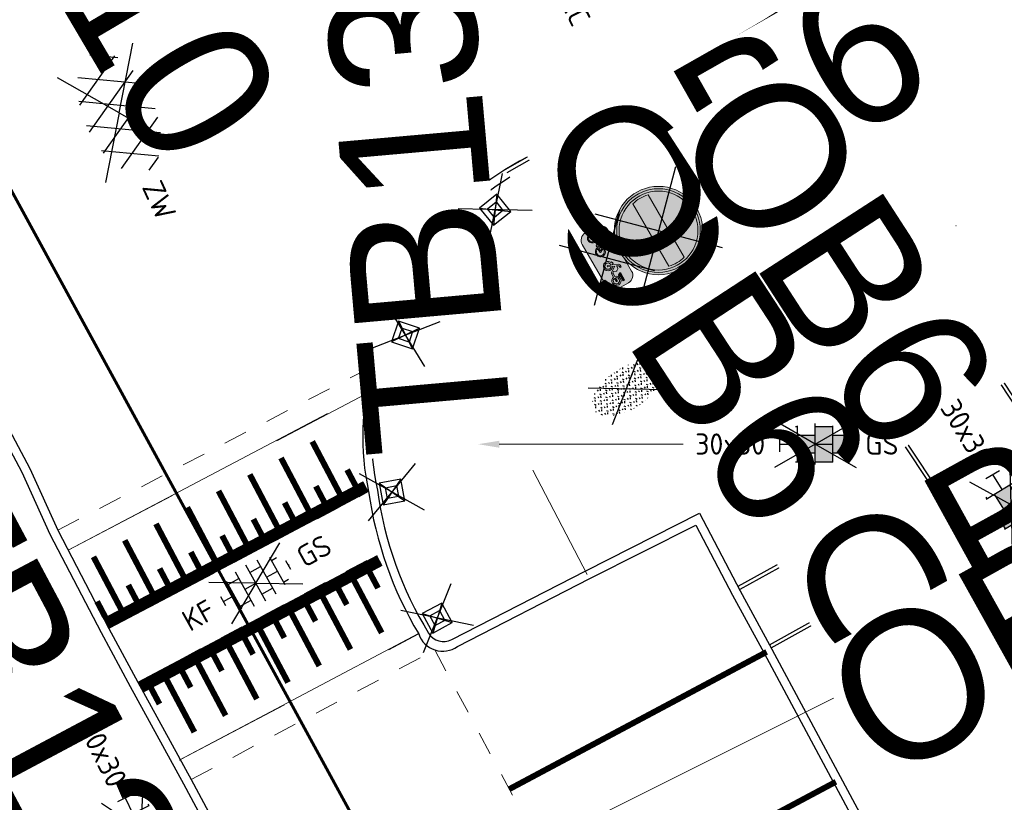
# Model space of a CAD drawing. Header units: metres. Extents: x 155090 to 155764, y 461362 to 461866.
# Tile 21 of 31: x 155293 to 155310, y 461600 to 461613. Entities that reach past the tile are written whole.
import ezdxf
from ezdxf import colors
from ezdxf.entities.mleader import LeaderData, LeaderLine
from ezdxf.enums import TextEntityAlignment as Align
from ezdxf.math import Vec2, Vec3

# ---------------------------------------------------------------- set-up
doc = ezdxf.new("R2018")
doc.units = ezdxf.units.M
doc.linetypes.add('VW-1-1_STREEP', pattern=[2, 1, -1])
doc.linetypes.add('ZZ-HIDDEN-SO', pattern=[4, 2, -2])
for name, color, linetype, lineweight in [('N-WE-IE-MEUBILAIR_WEGMEUBILAIR_VERKEERSBORD-S-200', 7, 'Continuous', 25), ('N-WE-VH-KANTOPSLUITING-T18', 10, 'Continuous', 18), ('N-WE-VW-MARKERING_LANGS_STREEP_11_010-G', 7, 'VW-1-1_STREEP', 18), ('V-WE-GR-BEPLANTING-S-200', 90, 'Continuous', 25), ('V-WE-IE-MEUBILAIR_WEGMEUBILAIR-S-200', 7, 'Continuous', 25), ('V-WE-RI-GWA_TRANSPORTLEIDING-G', 30, 'V-RI-GWA-SO', 35), ('V-WE-VH-KANTOPSLUITING_OPSLUITBAND_60X200-G', 150, 'V-VH-OPSLUITBAND-SO', 25), ('V-WE-VH-KANTOPSLUITING_TROTTOIRBAND_130X150-G', 210, 'V-VH-TROTTOIRBAND-SO', 25), ('V-WE-VH-KANTOPSLUITING_VOORKANTBAND-G', 50, 'Continuous', 25), ('V-WE-VH-MATERIAALGRENS-G', 7, 'ZZ-HIDDEN-SO', 18), ('V-WE-VH-VERHARDING_ASFALT-S-200', 7, 'Continuous', 25), ('V-WE-VH-VERHARDING_BETONSTRAATSTEEN-S-200', 7, 'Continuous', 25), ('V-WE-VH-VERHARDING_TEGEL-S-200', 7, 'Continuous', 25), ('V-WE-VW-MARKERING_SYMBOOL_PLATEAU-S', 30, 'Continuous', 18), ('V-WE-VW-VERKEERSTEKEN_BORD_C-S-200', 7, 'Continuous', 25), ('V-WE-VW-VERKEERSTEKEN_BORD_ONDERBORD-S-200', 7, 'Continuous', 25), ('V01-WE-VH-KANTOPSLUITING_TROTTOIRBAND_130X150-G', 210, 'V-VH-TROTTOIRBAND-SO', 25), ('X-XX-AL-VERWIJZING_DETAIL-T18', 10, 'Continuous', 18)]:
    doc.layers.add(name, color=color, linetype=linetype, lineweight=lineweight)
doc.layers.add('X-XX-AL-HULPLIJN', color=4, linetype='Continuous', lineweight=18, plot=False)
doc.styles.add('NLCS-ISO', font='NLCS-ISO.ttf')
doc.styles.add('NLCS-ISO-M200-T18', font='NLCS-ISO.ttf', dxfattribs={"height": 0.36})
doc.linetypes.add('V-RI-GWA-SO', pattern='A,3,[24,NLCS.SHX,S=1,R=0,X=0,Y=0],3,-3', length=9)
doc.linetypes.add('V-VH-OPSLUITBAND-SO', pattern='A,4,-2,2,-2,2,[24,NLCS.SHX,S=1,R=0,X=0,Y=0],2,-2,2,-2', length=20)
doc.linetypes.add('V-VH-TROTTOIRBAND-SO', pattern='A,2.5,[24,NLCS.SHX,S=1,R=0,X=0,Y=0],2.5,-2,2,-2,2,-2', length=15)

# ---------------------------------------------------------------- blocks, each defined once
blk = doc.blocks.new('*U29')
at = {"const_width": 0.2}
blk.add_lwpolyline([(4.59718601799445, 1.4), (0, 1.4)], dxfattribs=at)
for points in [[(4.59718601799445, 1.5), (0, 1.5)], [(4.59718601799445, 0), (0, 0)]]:
    blk.add_lwpolyline(points)
at = {"const_width": 0.1, "flags": 128}
for points in [[(0.1499999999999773, 1.3), (0.1499999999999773, 1)], [(0.4499999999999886, 1.3), (0.4499999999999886, 0.2999999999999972)], [(0.7499999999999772, 1.3), (0.7499999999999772, 1)], [(1.049999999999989, 1.3), (1.049999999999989, 0.2999999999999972)], [(1.349999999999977, 1.3), (1.349999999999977, 1)], [(1.649999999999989, 1.3), (1.649999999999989, 0.2999999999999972)], [(1.949999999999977, 1.3), (1.949999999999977, 1)], [(2.249999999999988, 1.3), (2.249999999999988, 0.2999999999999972)], [(2.549999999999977, 1.3), (2.549999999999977, 1)], [(2.849999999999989, 1.3), (2.849999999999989, 0.2999999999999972)], [(3.149999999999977, 1.3), (3.149999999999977, 1)], [(3.449999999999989, 1.3), (3.449999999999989, 0.2999999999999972)], [(3.749999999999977, 1.3), (3.749999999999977, 1)], [(4.049999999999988, 1.3), (4.049999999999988, 0.2999999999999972)], [(4.349999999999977, 1.3), (4.349999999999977, 1)]]:
    blk.add_lwpolyline(points, dxfattribs=at)
blk = doc.blocks.new('*U30')
at = {"const_width": 0.2}
blk.add_lwpolyline([(4.976392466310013, 1.4), (0, 1.4)], dxfattribs=at)
for points in [[(4.976392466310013, 1.5), (0, 1.5)], [(4.976392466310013, 0), (0, 0)]]:
    blk.add_lwpolyline(points)
at = {"const_width": 0.1, "flags": 128}
for points in [[(0.1499999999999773, 1.3), (0.1499999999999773, 1)], [(0.4499999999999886, 1.3), (0.4499999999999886, 0.2999999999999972)], [(0.7499999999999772, 1.3), (0.7499999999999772, 1)], [(1.049999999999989, 1.3), (1.049999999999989, 0.2999999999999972)], [(1.349999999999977, 1.3), (1.349999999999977, 1)], [(1.649999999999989, 1.3), (1.649999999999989, 0.2999999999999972)], [(1.949999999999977, 1.3), (1.949999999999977, 1)], [(2.249999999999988, 1.3), (2.249999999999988, 0.2999999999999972)], [(2.549999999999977, 1.3), (2.549999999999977, 1)], [(2.849999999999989, 1.3), (2.849999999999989, 0.2999999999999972)], [(3.149999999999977, 1.3), (3.149999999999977, 1)], [(3.449999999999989, 1.3), (3.449999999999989, 0.2999999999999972)], [(3.749999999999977, 1.3), (3.749999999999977, 1)], [(4.049999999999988, 1.3), (4.049999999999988, 0.2999999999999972)], [(4.349999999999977, 1.3), (4.349999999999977, 1)], [(4.649999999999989, 1.3), (4.649999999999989, 0.2999999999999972)], [(4.949999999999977, 1.3), (4.949999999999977, 1)]]:
    blk.add_lwpolyline(points, dxfattribs=at)
blk = doc.blocks.new('V-SVH-ASFALT-SO')
for p, q in [((1.110223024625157e-16, -2.498001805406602e-16), (-4.895333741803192, 3.524372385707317)), ((1.110223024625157e-16, -4.024558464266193e-16), (4.895333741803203, 3.524372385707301)), ((-4.192327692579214, -1.937714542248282), (-1.413100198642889, 2.8760486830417)), ((0.4408159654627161, -2.965515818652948), (-2.759384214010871, 2.577393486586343)), ((-2.322655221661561, -2.69934682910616), (0.935399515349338, 2.943769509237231)), ((2.560160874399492, -2.636328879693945), (-0.6669796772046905, 2.953242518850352)), ((4.390260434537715, -1.80615430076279), (1.711139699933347, 2.834218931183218)), ((-5.509898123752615, -0.2198134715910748), (-4.307279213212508, 1.863183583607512)), ((-1.976815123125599, -2.77805593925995), (-4.553502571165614, 1.68489763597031)), ((-0.1715741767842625, -2.973565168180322), (2.989425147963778, 2.501446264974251)), ((2.291728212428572, -2.707000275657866), (4.738019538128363, 1.530100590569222)), ((5.495818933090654, 0.2789622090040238), (4.813984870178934, 1.459933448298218)), ((-3.33066907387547e-16, -2.498001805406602e-16), (-4.895333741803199, -3.524372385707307)), ((5.551115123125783e-16, -4.024558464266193e-16), (4.895333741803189, -3.524372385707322))]:
    blk.add_line(p, q)
at = {"style": 'NLCS-ISO'}
blk.add_attdef('KLEUR', text='', height=1.8, dxfattribs=at).set_placement((6.525, 0), align=Align.MIDDLE_LEFT)
at = {"style": 'NLCS-ISO', "flags": 1}
blk.add_attdef('FUNCTIE', text='', height=1.8, dxfattribs=at).set_placement((-1.83697019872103e-16, -3.975), align=Align.TOP_CENTER)
blk = doc.blocks.new('V-SVH-BSS_KEIFORMAAT_BLOK_01_KL-SO')
for p, q in [((0, 0), (-3.464101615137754, 2.000000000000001)), ((0, 0), (3.464101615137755, 2)), ((0.2283904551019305, -1.74567352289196), (0.2283904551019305, 1.74567352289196)), ((-1.871609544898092, -1.430685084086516), (-1.871609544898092, 1.430685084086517)), ((-1.871609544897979, 1.285541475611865), (0.2283904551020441, 1.285541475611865)), ((1.278390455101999, 0.2355414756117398), (1.278390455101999, 1.608929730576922)), ((2.328390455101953, -1.220907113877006), (2.328390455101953, 1.220907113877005)), ((0, 0), (-3.464101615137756, -1.999999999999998)), ((-3.220427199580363, 0.2355414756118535), (3.220427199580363, 0.2355414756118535)), ((-2.921609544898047, 0.2355414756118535), (-2.921609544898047, 0.7665653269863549)), ((-0.8216095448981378, -1.693156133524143), (-0.8216095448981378, 0.2355414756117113)), ((0, 0), (3.464101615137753, -2.000000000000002)), ((-2.876568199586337, -0.8144585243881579), (-1.871609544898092, -0.8144585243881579)), ((0.2283904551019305, -0.8144585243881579), (2.328390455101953, -0.8144585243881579))]:
    blk.add_line(p, q)
at = {"style": 'NLCS-ISO'}
blk.add_attdef('FORMAAT', text='', height=1.8, dxfattribs=at).set_placement((-4.25, 3.214697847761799e-16), align=Align.MIDDLE_RIGHT)
blk.add_attdef('KLEUR', text='', height=1.8, dxfattribs=at).set_placement((4.25, -4.133182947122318e-16), align=Align.MIDDLE_LEFT)
at = {"style": 'NLCS-ISO', "flags": 1}
blk.add_attdef('FUNCTIE', text='', height=1.8, dxfattribs=at).set_placement((-4.890083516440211e-16, -2.75), align=Align.TOP_CENTER)
blk = doc.blocks.new('V-SVH-BSS_KEIFORMAAT_HALFST_KL-SO')
for p, q in [((0, 0), (-3.464101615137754, 2.000000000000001)), ((0, 0), (3.464101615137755, 2)), ((1.13686837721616e-13, -1.75), (1.13686837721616e-13, 1.75)), ((-2.099999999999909, -1.33561257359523), (-2.099999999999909, 1.33561257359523)), ((-2.100000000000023, 1.049999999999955), (-1.050000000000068, 1.049999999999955)), ((-1.049999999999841, -1.656152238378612), (-1.049999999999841, 1.656152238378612)), ((-1.13686837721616e-13, 1.049999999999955), (1.049999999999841, 1.049999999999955)), ((1.050000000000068, -1.65615223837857), (1.050000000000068, 1.65615223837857)), ((2.100000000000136, -1.335612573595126), (2.100000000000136, 1.335612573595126)), ((2.099999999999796, 1.049999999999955), (2.600000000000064, 1.049999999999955)), ((0, 0), (-3.464101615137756, -1.999999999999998)), ((-3.149999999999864, -0.4307692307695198), (-3.149999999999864, 0.4307692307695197)), ((-3.149999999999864, 0), (-2.099999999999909, 0)), ((-1.049999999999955, 0), (0, 0)), ((0, 0), (3.464101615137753, -2.000000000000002)), ((1.049999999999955, 0), (2.099999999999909, 0)), ((3.150000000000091, -0.4307692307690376), (3.150000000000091, 0.4307692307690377)), ((3.149999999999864, 0), (3.25, 0)), ((-2.100000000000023, -1.050000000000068), (-1.050000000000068, -1.050000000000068)), ((-1.13686837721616e-13, -1.050000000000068), (1.049999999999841, -1.050000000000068)), ((2.099999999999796, -1.050000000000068), (2.599999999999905, -1.050000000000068))]:
    blk.add_line(p, q)
at = {"style": 'NLCS-ISO'}
blk.add_attdef('FORMAAT', text='', height=1.8, dxfattribs=at).set_placement((-4.25, 3.306314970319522e-16), align=Align.MIDDLE_RIGHT)
blk.add_attdef('KLEUR', text='', height=1.8, dxfattribs=at).set_placement((4.25, 0), align=Align.MIDDLE_LEFT)
at = {"style": 'NLCS-ISO', "flags": 1}
blk.add_attdef('FUNCTIE', text='', height=1.8, dxfattribs=at).set_placement((-7.804418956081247e-16, -2.75), align=Align.TOP_CENTER)
blk = doc.blocks.new('V-SVH-TEGEL_300X300_DIK_HALFST_KL-SO')
h = blk.add_hatch(color=254)
h.dxf.hatch_style = 1
h.paths.add_polyline_path([(1.110223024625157e-15, 0.7500000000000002), (-1.499999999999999, 0.7500000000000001), (-1.499999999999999, -0.75), (1.221245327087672e-15, -0.7500000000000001)])
h.paths.add_polyline_path([(1.500000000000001, 1.5), (1.221245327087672e-15, 1.5), (1.221245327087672e-15, 0), (1.500000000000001, 0)])
h.paths.add_polyline_path([(1.500000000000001, 0), (1.221245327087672e-15, 0), (1.221245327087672e-15, -0.7500000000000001), (1.221245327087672e-15, -1.5), (1.500000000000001, -1.5)])
h.paths.add_polyline_path([(3.000000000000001, 0.6651924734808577), (2.921574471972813, 0.7500000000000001), (1.500000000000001, 0.75), (1.500000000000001, 0), (1.500000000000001, -0.7500000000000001), (2.921574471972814, -0.7500000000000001), (3.000000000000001, -0.6651924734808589)])
for p, q in [((0, 0), (-3.464101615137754, 2.000000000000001)), ((0, 0), (3.464101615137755, 2)), ((1.110223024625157e-15, -1.75), (1.110223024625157e-15, 1.75)), ((-1.674005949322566, 1.5), (-1.499999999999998, 1.5)), ((-1.499999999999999, -1.552460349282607), (-1.499999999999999, 1.552460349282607)), ((2.220446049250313e-15, 1.5), (1.500000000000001, 1.5)), ((1.500000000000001, -1.552460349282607), (1.500000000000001, 1.552460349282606)), ((0, 0), (-3.464101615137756, -1.999999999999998)), ((-2.999999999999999, -0.6730769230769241), (-2.999999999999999, 0.6730769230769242)), ((-2.999999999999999, 0), (-1.499999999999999, 0)), ((-1.499999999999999, 0.7500000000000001), (1.110223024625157e-15, 0.7500000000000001)), ((0, 0), (1.500000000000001, 0)), ((0, 0), (3.464101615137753, -2.000000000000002)), ((1.500000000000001, 0.7500000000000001), (2.936400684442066, 0.7500000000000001)), ((3, -0.6730769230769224), (3, 0.6730769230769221)), ((3, 0), (3.25, 0)), ((-1.5, -0.7500000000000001), (0, -0.7500000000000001)), ((1.499999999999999, -0.7500000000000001), (2.936400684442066, -0.7500000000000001)), ((-1.674005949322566, -1.5), (-1.499999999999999, -1.5)), ((1.110223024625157e-15, -1.5), (1.500000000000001, -1.5))]:
    blk.add_line(p, q)
at = {"style": 'NLCS-ISO'}
blk.add_attdef('FORMAAT', text='', height=1.8, dxfattribs=at).set_placement((-4.25, 3.214697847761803e-16), align=Align.MIDDLE_RIGHT)
blk.add_attdef('KLEUR', text='', height=1.8, dxfattribs=at).set_placement((4.25, -4.133182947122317e-16), align=Align.MIDDLE_LEFT)
at = {"style": 'NLCS-ISO', "flags": 1}
blk.add_attdef('FUNCTIE', text='', height=1.8, dxfattribs=at).set_placement((-4.890083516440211e-16, -2.75), align=Align.TOP_CENTER)
blk = doc.blocks.new('*U55')
at = {"lineweight": 30, "flags": 106}
blk.add_attdef('OB', text='', height=0.36, dxfattribs=at).set_placement((0, 0.1), align=Align.BOTTOM_CENTER)
blk = doc.blocks.new('*U62')
at = {"layer": 'N-WE-VH-KANTOPSLUITING-T18'}
ref = blk.add_blockref('*U55', (0.4427818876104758, -4.398814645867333e-12), dxfattribs=at)
lines = blk.add_mtext('OB6', dxfattribs={"layer": '0', "insert": (0.4427818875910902, 0.09999999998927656), "char_height": 2.5, "attachment_point": 1, "bg_fill": 3, "box_fill_scale": 1, "bg_fill_color": 256, "bg_fill_transparency": 0})
ref.add_attrib('OB', '', (0.4427818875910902, 0.09999999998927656), dxfattribs={"flags": 64}).embed_mtext(lines)
blk = doc.blocks.new('*U63')
at = {"layer": 'V-WE-VH-VERHARDING_TEGEL-S-200', "color": 0, "linetype": 'ByBlock', "lineweight": -2, "transparency": 16777216, "rotation": 29.56982461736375}
blk.add_blockref('*U62', (155301.3353810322, 461610.3198887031), dxfattribs=at)
blk = doc.blocks.new('*U64')
at = {"layer": 'N-WE-VH-KANTOPSLUITING-T18'}
ref = blk.add_blockref('*U55', (0.6326703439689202, -0.0599999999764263), dxfattribs=at)
lines = blk.add_mtext('OB6', dxfattribs={"layer": '0', "insert": (0.6326703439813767, 0.039999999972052), "char_height": 2.5, "attachment_point": 1, "bg_fill": 3, "box_fill_scale": 1, "bg_fill_color": 256, "bg_fill_transparency": 0})
ref.add_attrib('OB', '', (0.6326703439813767, 0.039999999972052), dxfattribs={"flags": 64}).embed_mtext(lines)
blk = doc.blocks.new('*U65')
at = {"layer": 'V-WE-VH-VERHARDING_TEGEL-S-200', "color": 0, "linetype": 'ByBlock', "lineweight": -2, "transparency": 16777216, "rotation": 302.9047537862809}
blk.add_blockref('*U64', (155305.7863513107, 461612.8886585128), dxfattribs=at)
blk = doc.blocks.new('*U68')
at = {"lineweight": 30, "flags": 106}
blk.add_attdef('OB', text='', height=0.36, dxfattribs=at).set_placement((0, 0.1), align=Align.BOTTOM_CENTER)
blk = doc.blocks.new('*U74')
at = {"lineweight": 30, "flags": 106}
blk.add_attdef('OB', text='', height=0.36, dxfattribs=at).set_placement((0, 0.1), align=Align.BOTTOM_CENTER)
blk = doc.blocks.new('V-SGR-BEPLANTING_SOORT_01_KL-SO')
h = blk.add_hatch()
h.set_pattern_fill('AGR-BEPLANTING_SOORT_01', color=256, scale=0.1, pattern_type=2)
h.set_pattern_definition([(59.99999999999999, (0, 0), (-0.2886752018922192, 0.4999998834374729), [0.144338, -0.4330130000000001]), (120, (0, 0), (-0.5773502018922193, -1.165625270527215e-07), [0.144338, -0.433013]), (270, (0, 0), (0.288675, -0.5000000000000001), [0.125, -0.875])])
edge = h.paths.add_edge_path()
edge.add_ellipse((0, 0), major_axis=(3.25, -8.51819583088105e-16), ratio=0.5384615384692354, start_angle=0, end_angle=359.9999999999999)
for p, q in [((-2.662244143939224, -1.864123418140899), (2.662244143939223, 1.864123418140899)), ((2.662244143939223, -1.864123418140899), (-2.662244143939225, 1.864123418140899))]:
    blk.add_line(p, q)
at = {"style": 'NLCS-ISO'}
blk.add_attdef('TYPE', text='', height=1.8, dxfattribs=at).set_placement((4.25, -1.446759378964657e-15), align=Align.MIDDLE_LEFT)
blk = doc.blocks.new('V-SIE-WEG_PAAL_KUNSTSTOF-SO')
for p, q in [((-2.415884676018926, -2.027167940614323), (2.415884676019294, 2.027167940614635)), ((2.415884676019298, -2.027167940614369), (-2.415884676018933, 2.027167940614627)), ((-0.9374999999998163, 0.9375000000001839), (0.9375000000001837, -0.9374999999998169)), ((0.9375000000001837, 0.9375000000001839), (-0.9374999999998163, -0.9374999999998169))]:
    blk.add_line(p, q)
at = {"flags": 128}
for points in [[(-0.9374999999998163, -0.9374999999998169), (0.9375000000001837, -0.9374999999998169), (0.9375000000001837, 0.9375000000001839), (-0.9374999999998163, 0.9375000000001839)], [(-0.468749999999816, 0.4687500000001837), (0.4710849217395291, 0.4687500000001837), (0.4710849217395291, -0.4710791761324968), (-0.468749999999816, -0.4710791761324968)]]:
    blk.add_lwpolyline(points, close=True, dxfattribs=at)
blk = doc.blocks.new('SIE-WEG_VERKEERSBORD_PAAL-SO')
blk.add_line((1.5, 0), (-1.5, 0))
for radius in [0.9999999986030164, 0.3727098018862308]:
    blk.add_circle((0, 0), radius)
at = {"style": 'NLCS-ISO'}
blk.add_attdef('VERKEERSBORD', (1.390848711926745, 1.444295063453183), '', height=1.8, dxfattribs=at)
blk = doc.blocks.new('V-SVW-VERKEERSTEKEN_BORD_ONDERBORD_OB04-SO')
at = {"true_color": 0xffffff}
h = blk.add_hatch(color=7, dxfattribs=at)
h.dxf.hatch_style = 1
edge = h.paths.add_edge_path()
edge.add_line((2.749999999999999, -0.5240370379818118), (2.749999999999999, 0.5240370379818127))
edge.add_arc((2.024037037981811, 0.5240370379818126), 0.7259629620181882, 8.762305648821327e-15, 90.00000000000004)
edge.add_line((2.02403703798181, 1.250000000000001), (-2.02403703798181, 1.25))
edge.add_arc((-2.02403703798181, 0.5240370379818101), 0.7259629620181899, 90.00000000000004, 180)
edge.add_line((-2.75, 0.5240370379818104), (-2.749999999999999, -0.5240370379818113))
edge.add_arc((-2.02403703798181, -0.5240370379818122), 0.7259629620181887, 179.9999999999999, 269.9999999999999)
edge.add_line((-2.024037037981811, -1.250000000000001), (2.02403703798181, -1.25))
edge.add_arc((2.024037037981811, -0.5240370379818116), 0.7259629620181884, 269.9999999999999, 360)
h = blk.add_hatch(color=7, dxfattribs=at)
h.dxf.hatch_style = 1
h.paths.add_polyline_path([(-0.9874024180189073, 0.3991917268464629), (-0.9179104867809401, 0.553986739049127), (-0.8136597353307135, 0.553986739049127), (-0.8136597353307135, 0.642452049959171), (-1.139035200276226, 0.642452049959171, 1), (-1.139035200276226, 0.553986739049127), (-1.012674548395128, 0.553986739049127), (-1.053757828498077, 0.4655214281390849), (-1.786675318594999, 0.4655214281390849), (-1.736101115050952, 0.6002612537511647, -0.3458606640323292), (-1.666626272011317, 0.642452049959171), (-1.556051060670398, 0.642452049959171), (-1.556051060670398, 0.7308916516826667), (-1.682392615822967, 0.7307600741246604, 0.3343475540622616), (-1.82458351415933, 0.6234786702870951), (-1.976216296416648, 0.1906902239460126, 0.7942654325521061), (-2.346723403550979, -0.5505550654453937, 0.4733002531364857), (-1.704543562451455, -0.4255382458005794, 0.427470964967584), (-1.894088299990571, 0.1590936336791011), (-1.849855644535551, 0.2886165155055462), (-1.347562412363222, -0.2673960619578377), (-1.14535966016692, -0.2673960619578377, 0.5293484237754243), (-0.5200421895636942, -0.5960572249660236, 0.4761740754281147), (-0.3950832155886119, 0.04608435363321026, 0.3180092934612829), (-0.8705284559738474, 0.1717425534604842)])
h.paths.add_polyline_path([(-1.811947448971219, 0.380244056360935), (-1.094815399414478, 0.380244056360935), (-1.334913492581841, -0.1504963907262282)], flags=16)
h.paths.add_polyline_path([(-1.925672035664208, 0.07379055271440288, -0.5422541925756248), (-1.864250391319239, -0.4817698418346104, -0.6326380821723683), (-2.412179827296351, -0.2231505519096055, -0.479902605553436), (-2.007812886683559, 0.1022249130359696), (-2.118388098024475, -0.2105273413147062, 1.053204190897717), (-2.033085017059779, -0.2357994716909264)], flags=16)
h.paths.add_polyline_path([(-1.034784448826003, 0.2981032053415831), (-0.9495070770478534, 0.1338215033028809, 0.2341669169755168), (-1.14535966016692, -0.1789307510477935), (-1.25277264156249, -0.1789307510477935)], flags=16)
h.paths.add_polyline_path([(-0.9084237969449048, 0.05168065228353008), (-0.788387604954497, -0.1789307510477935), (-1.053757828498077, -0.1789307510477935, -0.2160576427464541)], flags=16)
h.paths.add_polyline_path([(-1.053757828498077, -0.2673960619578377), (-0.7157334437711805, -0.2673960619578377, 0.566150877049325), (-0.6778123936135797, -0.2042028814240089), (-0.8294451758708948, 0.09276393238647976, -0.5642606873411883), (-0.3911239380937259, -0.2742330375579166, -0.3964878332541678), (-0.7533563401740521, -0.5566009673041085, -0.3501344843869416)], flags=16)
h = blk.add_hatch(color=7, dxfattribs=at)
h.dxf.hatch_style = 1
h.paths.add_polyline_path([(1.377408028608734, 0.1727362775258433), (1.27528258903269, 0.3386901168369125, 0.2553060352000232), (1.232099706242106, 0.3622772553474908), (1.007799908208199, 0.3622772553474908), (1.06466862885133, 0.4949623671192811, -0.3183027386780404), (1.140485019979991, 0.5486688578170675), (1.263696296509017, 0.5486688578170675), (1.263696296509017, 0.6687179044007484), (1.10888842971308, 0.6687179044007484, 0.3213273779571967), (0.979365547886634, 0.5929015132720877), (0.7582279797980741, 0.09691988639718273), (0.6855738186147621, 0.1095430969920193), (0.6855738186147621, 0.2043328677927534, 0.1068023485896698), (0.4739100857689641, 0.1664118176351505), (0.5149676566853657, 0.07794650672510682, 0.671061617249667), (0.4789295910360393, -0.6212002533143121, 0.9483494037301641), (0.8688031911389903, 0.05267437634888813), (0.947781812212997, 0.2359037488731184), (1.266858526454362, -0.2853500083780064, 0.2591533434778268), (1.352135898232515, -0.3327320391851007), (1.702809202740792, -0.3327320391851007, 0.9315490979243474), (2.476809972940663, -0.2790255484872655, 0.9228273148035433), (1.70597143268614, -0.2158323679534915), (1.409004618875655, -0.2158323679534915, -0.2554646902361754), (1.339512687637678, -0.1779370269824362), (1.282643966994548, -0.08947171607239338), (1.380570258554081, 0.1221920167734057, 0.2495832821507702)])
h.paths.add_polyline_path([(0.5547288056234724, -0.5222462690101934, -0.9295088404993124), (0.7152257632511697, -0.01214153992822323), (0.5976155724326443, -0.267544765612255, 1), (0.7037981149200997, -0.3164405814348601), (0.8214083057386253, -0.06103735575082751, -0.8633696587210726)], flags=16)
h.paths.add_polyline_path([(2.35647829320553, -0.2651526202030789, -0.9295088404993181), (1.826007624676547, -0.3327320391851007), (2.107188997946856, -0.3327320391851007, 1), (2.107188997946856, -0.2158323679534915), (1.826007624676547, -0.2158323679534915, -0.8633696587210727)], flags=16)
h = blk.add_hatch(color=7, dxfattribs=at)
h.dxf.hatch_style = 1
h.paths.add_polyline_path([(2.062943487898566, 0.2043328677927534), (2.37255922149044, 0.2043328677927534), (2.37255922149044, 0.3622772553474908), (1.699646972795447, 0.3622772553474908, 0.5721557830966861), (1.659827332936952, 0.2945348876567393), (1.73756802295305, 0.1284907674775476, 0.4363209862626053), (1.798489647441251, 0.1102528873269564, -0.140126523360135)])
at = {"color": 250, "true_color": 0x191919}
for points in [[(-2.9625, -2.9625), (2.9625, 2.9625)], [(-2.9625, 2.9625), (2.9625, -2.9625)]]:
    blk.add_lwpolyline(points, dxfattribs=at)
at = {"color": 250, "lineweight": 0, "true_color": 0x191919}
for points in [[(2.749999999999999, -0.5240370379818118), (2.749999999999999, 0.5240370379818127, 0.4142135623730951), (2.02403703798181, 1.250000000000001), (-2.02403703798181, 1.25, 0.4142135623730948), (-2.75, 0.5240370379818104), (-2.749999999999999, -0.5240370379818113, 0.4142135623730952), (-2.024037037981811, -1.250000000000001), (2.02403703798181, -1.25, 0.4142135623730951)], [(-0.9874024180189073, 0.3991917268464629), (-0.9179104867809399, 0.553986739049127), (-0.8136597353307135, 0.553986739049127), (-0.8136597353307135, 0.642452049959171), (-1.139035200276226, 0.642452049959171, 0.9999999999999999), (-1.139035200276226, 0.553986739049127), (-1.012674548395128, 0.553986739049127), (-1.053757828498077, 0.4655214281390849), (-1.786675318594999, 0.4655214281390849), (-1.736101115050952, 0.6002612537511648, -0.3458606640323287), (-1.666626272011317, 0.642452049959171), (-1.556051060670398, 0.642452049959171), (-1.556051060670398, 0.7308916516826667), (-1.682392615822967, 0.7307600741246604, 0.3343475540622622), (-1.824583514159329, 0.6234786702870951), (-1.976216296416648, 0.1906902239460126, 0.7942654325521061), (-2.346723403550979, -0.5505550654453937, 0.4733002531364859), (-1.704543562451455, -0.4255382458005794, 0.4274709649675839), (-1.894088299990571, 0.1590936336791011), (-1.84985564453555, 0.2886165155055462), (-1.347562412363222, -0.2673960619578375), (-1.145359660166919, -0.2673960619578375, 0.5293484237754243), (-0.5200421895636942, -0.5960572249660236, 0.4761740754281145), (-0.3950832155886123, 0.04608435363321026, 0.3180092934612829), (-0.8705284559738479, 0.1717425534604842)], [(-1.925672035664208, 0.07379055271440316, -0.5422541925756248), (-1.864250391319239, -0.4817698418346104, -0.6326380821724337), (-2.412179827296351, -0.2231505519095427, -0.479902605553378), (-2.007812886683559, 0.1022249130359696), (-2.118388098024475, -0.2105273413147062, 1.053204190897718), (-2.033085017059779, -0.2357994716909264)], [(-1.034784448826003, 0.2981032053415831), (-1.25277264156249, -0.1789307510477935), (-1.145359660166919, -0.1789307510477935, -0.2341669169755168), (-0.9495070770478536, 0.1338215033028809)], [(-0.8294451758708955, 0.09276393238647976, -0.5642606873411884), (-0.3911239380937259, -0.2742330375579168, -0.3964878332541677), (-0.7533563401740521, -0.5566009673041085, -0.3501344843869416), (-1.053757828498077, -0.2673960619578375), (-0.7157334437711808, -0.2673960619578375, 0.5661508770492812), (-0.6778123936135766, -0.204202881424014)], [(-0.788387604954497, -0.1789307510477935), (-0.9084237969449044, 0.05168065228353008, 0.2160576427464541), (-1.053757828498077, -0.1789307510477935)], [(1.705971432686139, -0.2158323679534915, -0.9228273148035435), (2.476809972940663, -0.2790255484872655, -0.931549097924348), (1.702809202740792, -0.3327320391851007), (1.352135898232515, -0.3327320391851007, -0.2591533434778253), (1.266858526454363, -0.2853500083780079), (0.9477818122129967, 0.2359037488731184), (0.8688031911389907, 0.05267437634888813, -0.9483494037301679), (0.4789295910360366, -0.6212002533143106, -0.6710616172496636), (0.5149676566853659, 0.07794650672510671), (0.4739100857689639, 0.1664118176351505, -0.1068023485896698), (0.6855738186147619, 0.2043328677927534), (0.6855738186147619, 0.1095430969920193), (0.7582279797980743, 0.09691988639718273), (0.9793655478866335, 0.5929015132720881, -0.3213273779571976), (1.108888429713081, 0.6687179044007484), (1.263696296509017, 0.6687179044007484), (1.263696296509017, 0.5486688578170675), (1.140485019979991, 0.5486688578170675, 0.3183027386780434), (1.06466862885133, 0.4949623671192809), (1.007799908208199, 0.3622772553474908), (1.232099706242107, 0.3622772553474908, -0.2655979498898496), (1.276319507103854, 0.3370051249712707), (1.377408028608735, 0.1727362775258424, -0.2495832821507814), (1.38057025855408, 0.1221920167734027), (1.282643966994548, -0.08947171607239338), (1.339512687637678, -0.1779370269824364, 0.2554646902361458), (1.409004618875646, -0.2158323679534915)], [(2.37255922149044, 0.3622772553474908), (1.699646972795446, 0.3622772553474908, 0.5265277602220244), (1.657120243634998, 0.3003168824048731), (1.73756802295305, 0.1284907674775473, 0.4856487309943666), (1.804254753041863, 0.1143108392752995, -0.1366086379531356), (2.062943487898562, 0.2043328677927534), (2.37255922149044, 0.2043328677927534)], [(0.8214083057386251, -0.06103735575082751, -0.8633696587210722), (0.5547288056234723, -0.5222462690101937, -0.9295088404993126), (0.7152257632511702, -0.01214153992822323), (0.5976155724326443, -0.2675447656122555, 0.9999999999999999), (0.7037981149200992, -0.3164405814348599)], [(1.826007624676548, -0.2158323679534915, -0.8633696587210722), (2.35647829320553, -0.2651526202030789, -0.9295088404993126), (1.826007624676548, -0.3327320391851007), (2.107188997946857, -0.3327320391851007, 0.9999999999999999), (2.107188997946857, -0.2158323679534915)]]:
    blk.add_lwpolyline(points, format="xyb", close=True, dxfattribs=at)
blk.add_lwpolyline([(-1.094815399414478, 0.380244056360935), (-1.811947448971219, 0.380244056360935), (-1.334913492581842, -0.1504963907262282)], close=True, dxfattribs=at)
blk = doc.blocks.new('V-SVW-VERKEERSTEKEN_BORD_C02-SO')
at = {"true_color": 0xffffff}
h = blk.add_hatch(color=7, dxfattribs=at)
h.dxf.hatch_style = 1
h.paths.add_polyline_path([(-3.75, 0), (-3.55, 0, -1), (3.55, 0), (3.75, 0, 1)])
h = blk.add_hatch(color=7, dxfattribs=at)
h.dxf.hatch_style = 1
h.paths.add_polyline_path([(3.35, 0), (3.55, 0, 1), (-3.55, 0), (-3.35, 0, -1)])
h = blk.add_hatch(color=7, dxfattribs=at)
h.dxf.hatch_style = 1
h.paths.add_polyline_path([(-3.35, 0), (-3.149999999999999, 0, -0.06017352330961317), (-3.05941170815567, 0.75), (3.05941170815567, 0.75, -0.06017352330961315), (3.149999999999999, 0), (3.35, 0, 1)])
h = blk.add_hatch(color=7, dxfattribs=at)
h.dxf.hatch_style = 1
h.paths.add_polyline_path([(-3.55, 0), (-3.75, 0, 1), (3.75, 0), (3.55, 0, -1)])
h = blk.add_hatch(color=7, dxfattribs=at)
h.dxf.hatch_style = 1
h.paths.add_polyline_path([(-3.35, 0), (-3.55, 0, 1), (3.55, 0), (3.35, 0, -1)])
h = blk.add_hatch(color=7, dxfattribs=at)
h.dxf.hatch_style = 1
h.paths.add_polyline_path([(3.35, 0), (3.149999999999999, 0, -0.0601735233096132), (3.05941170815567, -0.7500000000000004), (-3.05941170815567, -0.75, -0.06017352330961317), (-3.149999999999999, 0), (-3.35, 0, 1)])
h = blk.add_hatch(color=7, dxfattribs=at)
h.dxf.hatch_style = 1
h.paths.add_polyline_path([(3.05941170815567, -0.7500000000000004, 0.1207843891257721), (3.05941170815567, 0.75), (-3.05941170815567, 0.75, 0.1207843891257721), (-3.05941170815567, -0.75)])
at = {"color": 250, "true_color": 0x191919}
for points in [[(-3.95, -3.95), (3.95, 3.95)], [(-3.95, 3.95), (3.95, -3.95)]]:
    blk.add_lwpolyline(points, dxfattribs=at)
at = {"color": 250, "lineweight": 0, "true_color": 0x191919}
blk.add_lwpolyline([(-3.05941170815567, -0.75), (3.05941170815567, -0.7500000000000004, 0.1207843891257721), (3.05941170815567, 0.75), (-3.05941170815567, 0.75, 0.1207843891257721)], format="xyb", close=True, dxfattribs=at)
for radius in [3.75, 3.55, 3.35]:
    blk.add_circle((0, 0), radius, dxfattribs=at)

msp = doc.modelspace()

# ---------------------------------------------------------------- linework, layer by layer
at = {"layer": 'N-WE-VW-MARKERING_LANGS_STREEP_11_010-G', "ltscale": 0.2, "const_width": 0.1, "flags": 128}
for points in [[(155301.3750386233, 461599.8509166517), (155305.7483966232, 461602.1835186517)], [(155302.5515659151, 461597.6450645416), (155306.924923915, 461599.9776665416)]]:
    msp.add_lwpolyline(points, dxfattribs=at)
at = {"layer": 'V-WE-RI-GWA_TRANSPORTLEIDING-G', "ltscale": 0.2, "transparency": 33554648, "const_width": 0.05, "flags": 128}
msp.add_lwpolyline([(155357.19, 461490.28), (155343.9, 461515.07), (155333.2, 461535.53), (155322.21, 461555.52), (155311.75, 461575.24), (155300.86, 461595.46), (155278.49, 461636.5), (155267.46, 461656.32), (155256.08, 461675.77), (155240.2, 461702.87)], dxfattribs=at)
at = {"layer": 'V-WE-VH-KANTOPSLUITING_OPSLUITBAND_60X200-G', "ltscale": 0.2, "flags": 128}
for points in [[(155361.9212334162, 461637.3708735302), (155360.8045098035, 461639.0330390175), (155360.0741921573, 461640.1628309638), (155359.5802351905, 461640.9491260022), (155355.9895739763, 461640.9993418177), (155353.8764801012, 461641.0336848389), (155352.4188625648, 461640.1760812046), (155351.2546915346, 461639.496840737), (155350.2852222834, 461638.9053953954), (155334.7032837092, 461629.7971199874), (155331.3946830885, 461627.8962486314), (155319.6422988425, 461621.2487245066), (155318.3128747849, 461620.4967597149), (155310.9127783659, 461616.131125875), (155305.7343583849, 461612.8557729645), (155304.0683038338, 461611.870501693), (155301.3353810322, 461610.3198887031)], [(155305.7863513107, 461612.8886585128), (155308.2768469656, 461609.0396386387), (155316.4469855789, 461596.6052791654), (155328.3103849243, 461578.5944414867), (155331.7063710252, 461573.435832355), (155339.8941126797, 461577.7057958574), (155344.7859849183, 461580.3007036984), (155356.7290135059, 461586.6101763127), (155356.071524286, 461587.8846247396), (155355.5122341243, 461588.8926143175), (155357.8812084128, 461590.1826408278), (155360.7887703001, 461591.7798874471)], [(155304.0188292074, 461611.8424306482), (155304.8425482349, 461610.5821760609), (155308.4890360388, 461605.0773035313), (155305.261962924, 461603.2957754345)], [(155308.9650610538, 461609.4205634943), (155308.9634479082, 461609.4195029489)], [(155252.7604616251, 461549.1866922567), (155273.3863731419, 461558.7161596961), (155291.3387985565, 461567.0073982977), (155307.4370993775, 461574.3894492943), (155303.0361329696, 461582.5027449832), (155302.4775314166, 461582.2442693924), (155297.5300643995, 461592.7100617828), (155290.5494744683, 461605.9186760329)], [(155305.8258082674, 461602.2509109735), (155309.1234331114, 461604.0894232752), (155314.6139540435, 461595.7173511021), (155316.1086444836, 461593.4306289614), (155311.837858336, 461591.0189465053), (155311.7072173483, 461590.9451745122)], [(155305.6930750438, 461602.1802955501), (155305.6933820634, 461602.1804580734)]]:
    msp.add_lwpolyline(points, dxfattribs=at)
at = {"layer": 'V-WE-VH-KANTOPSLUITING_TROTTOIRBAND_130X150-G', "ltscale": 0.2}
msp.add_lwpolyline([(155299.2009926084, 461606.9994986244, 0.1242123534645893), (155299.1384053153, 461604.9319689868, 0.1043879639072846), (155300.008296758, 461602.5027709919, 0.3917882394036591), (155300.4008852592, 461602.3932357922), (155302.6771002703, 461603.563042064), (155304.6090692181, 461604.5385847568), (155305.3017143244, 461603.2201070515), (155305.7970514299, 461602.3044825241), (155310.436070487, 461593.6623832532), (155311.8692030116, 461590.9632728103), (155312.3583150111, 461590.0420968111), (155312.524225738, 461589.7296277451), (155317.4838768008, 461580.4685505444), (155317.9794923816, 461579.5264711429), (155323.5994816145, 461569.0341017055), (155319.0935396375, 461566.6307838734)], format="xyb", dxfattribs=at)
msp.add_lwpolyline([(155292.2512549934, 461606.827807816), (155293.1000576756, 461605.2345611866), (155293.5772087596, 461604.1850370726), (155294.4485088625, 461602.51133644), (155294.9400054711, 461601.5988747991), (155295.846002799, 461599.9453758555), (155301.7026017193, 461589.0133571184), (155322.3554467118, 461550.3573760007), (155334.1090552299, 461528.3510206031), (155340.831856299, 461515.7963815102), (155354.505413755, 461490.2505279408), (155360.5536090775, 461478.9639386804), (155360.7270877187, 461477.6669410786), (155361.3394800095, 461472.8244209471), (155361.695329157, 461472.2956679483), (155361.7761816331, 461472.1768145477)], dxfattribs=at)
at = {"layer": 'V-WE-VH-KANTOPSLUITING_VOORKANTBAND-G', "ltscale": 0.2, "flags": 128}
for points in [[(155361.971037, 461637.404334), (155360.85461, 461639.066058), (155360.124792, 461640.1950770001), (155359.61369, 461641.008664), (155355.990481, 461641.0593350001), (155353.860591, 461641.093951), (155352.388531, 461640.22785), (155351.223946, 461639.548368), (155350.254456, 461638.9569100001), (155334.673199, 461629.849033), (155331.364968, 461627.948374), (155319.612759, 461621.300949), (155318.282859, 461620.548715), (155310.881491, 461616.182331), (155305.703044, 461612.9069609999), (155304.038226, 461611.922421), (155301.305772, 461610.372074)], [(155305.7356403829, 461612.8565838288), (155308.226587, 461609.006867)], [(155304.0710858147, 461611.8721469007), (155304.892671, 461610.615157), (155308.574977, 461605.056212), (155305.292571, 461603.244137), (155305.2900907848, 461603.2422329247)], [(155308.226587, 461609.006867), (155316.39686, 461596.572303), (155328.260278, 461578.561437), (155331.686058, 461573.35757), (155339.92803, 461577.6558149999), (155344.814012, 461580.247652), (155356.809578, 461586.58488), (155356.12443, 461587.912941), (155355.594041, 461588.868843), (155357.91, 461590.13), (155360.8176588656, 461591.7272998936)], [(155292.3836399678, 461606.898335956), (155293.234658, 461605.300931), (155293.712105, 461604.2507560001), (155294.581071, 461602.581539), (155295.071811, 461601.670482), (155295.97789, 461600.016834), (155301.834863, 461589.084117), (155322.487748, 461550.428061), (155334.241328, 461528.421759), (155340.964091, 461515.867191), (155354.637661, 461490.3213140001), (155360.698677, 461479.0108), (155360.875835, 461477.686294), (155361.483823, 461472.878601), (155361.819563, 461472.379728), (155361.900205, 461472.261184)], [(155252.7856264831, 461549.1322245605), (155273.411538, 461558.661692), (155291.363882, 461566.952893), (155307.5204343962, 461574.3616558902), (155303.06203, 461582.58084), (155302.5063426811, 461582.3237128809), (155297.583737, 461592.736914), (155290.602522, 461605.9467109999)], [(155300.498901, 461602.274959), (155302.745189, 461603.429385), (155304.544923, 461604.3381560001), (155305.169348, 461603.149538), (155305.665004, 461602.233324), (155310.303747, 461593.5917390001), (155311.73672, 461590.892929), (155312.225832, 461589.971753), (155312.391868, 461589.6590479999), (155317.351384, 461580.3982229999), (155317.847002, 461579.456139), (155323.396306, 461569.095737), (155319.022948, 461566.763135)], [(155305.7974270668, 461602.3037827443), (155309.142985, 461604.169019), (155314.664152, 461595.750217), (155316.193897, 461593.4098649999), (155311.867361, 461590.966701), (155311.73672, 461590.892929)]]:
    msp.add_lwpolyline(points, dxfattribs=at)
at = {"layer": 'V-WE-VH-KANTOPSLUITING_VOORKANTBAND-G', "ltscale": 0.2}
for centre, radius, start, end in [((155303.940715, 461606.167204), 4.962243, 117.0667331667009, 169.9508069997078), ((155303.266776, 461605.841709), 4.377419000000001, 164.2069370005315, 192.3473319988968), ((155305.327672, 461605.777982), 6.39682, 187.837799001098, 210.9429830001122), ((155300.249493, 461602.626099), 0.430701, 198.5843840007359, 305.3854339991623)]:
    msp.add_arc(centre, radius, start, end, dxfattribs=at)
at = {"layer": 'V-WE-VH-MATERIAALGRENS-G', "ltscale": 0.2, "flags": 128}
for points in [[(155300.611501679, 461609.8469042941), (155296.933883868, 461616.1061195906)], [(155293.712105, 461604.2507560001), (155299.0546012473, 461607.0330838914)], [(155294.581071, 461602.581539), (155298.9906099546, 461604.9056528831)], [(155295.071811, 461601.670482), (155299.220103, 461603.876164)], [(155295.97789, 461600.016834), (155300.116291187, 461602.2165130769)], [(155300.113396, 461602.217466), (155305.926886, 461591.333982), (155319.022948, 461566.763135)]]:
    msp.add_lwpolyline(points, dxfattribs=at)
at = {"layer": 'V-WE-VH-MATERIAALGRENS-G', "flags": 128}
for points in [[(155302.703197, 461603.498297), (155300.869401, 461607.018493), (155299.0460411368, 461606.0793402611)], [(155293.8888619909, 461603.9122954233), (155298.9499642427, 461606.5676107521)], [(155294.5882601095, 461602.585328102), (155298.990619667, 461604.9055865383)], [(155295.792663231, 461600.3548838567), (155299.8412512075, 461602.488834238)]]:
    msp.add_lwpolyline(points, dxfattribs=at)
at = {"layer": 'V01-WE-VH-KANTOPSLUITING_TROTTOIRBAND_130X150-G', "ltscale": 0.2}
msp.add_arc((155303.940715, 461606.167204), 4.812243, 122.0729339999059, 170.0404093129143, dxfattribs=at)
at = {"layer": 'X-XX-AL-HULPLIJN'}
msp.add_lwpolyline([(155438.1474851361, 461483.5925284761), (155364.8170787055, 461630.3480472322), (155192.2903249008, 461544.1403387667), (155265.6207313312, 461397.3848200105)], close=True, dxfattribs=at)

# ---------------------------------------------------------------- block references
at = {"layer": 'N-WE-IE-MEUBILAIR_WEGMEUBILAIR_VERKEERSBORD-S-200', "xscale": 0.2, "yscale": 0.2, "zscale": 0.2}
msp.add_blockref('SIE-WEG_VERKEERSBORD_PAAL-SO', (155303.611658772, 461610.4496362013), dxfattribs=at)
at = {"layer": 'N-WE-VH-KANTOPSLUITING-T18'}
ref = msp.add_blockref('*U74', (155293.1990553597, 461618.8509474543), dxfattribs=dict(at, rotation=300.5066409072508))
lines = msp.add_mtext('OB10', dxfattribs={"layer": '0', "insert": (155293.2852123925, 461618.901711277), "char_height": 2.5, "attachment_point": 1, "rotation": 300.5066409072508, "bg_fill": 3, "box_fill_scale": 1, "bg_fill_color": 256, "bg_fill_transparency": 0})
ref.add_attrib('OB', '', (155293.2852123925, 461618.901711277), dxfattribs={"flags": 42}).embed_mtext(lines)
ref = msp.add_blockref('*U68', (155299.055908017, 461605.4679948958), dxfattribs=dict(at, rotation=95.07170660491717))
lines = msp.add_mtext('TB13/15', dxfattribs={"layer": '0', "insert": (155298.956299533, 461605.459154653), "char_height": 2.5, "attachment_point": 1, "rotation": 95.07170660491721, "bg_fill": 3, "box_fill_scale": 1, "bg_fill_color": 256, "bg_fill_transparency": 0})
ref.add_attrib('OB', '', (155298.956299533, 461605.459154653), dxfattribs={"flags": 36}).embed_mtext(lines)
ref = msp.add_blockref('*U55', (155303.901025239, 461610.9991106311), dxfattribs=dict(at, rotation=303.1691604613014))
lines = msp.add_mtext('OB6', dxfattribs={"layer": '0', "insert": (155303.9847311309, 461611.0538219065), "char_height": 2.5, "attachment_point": 1, "rotation": 303.1691604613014, "bg_fill": 3, "box_fill_scale": 1, "bg_fill_color": 256, "bg_fill_transparency": 0})
ref.add_attrib('OB', '', (155303.9847311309, 461611.0538219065), dxfattribs={"flags": 40}).embed_mtext(lines)
ref = msp.add_blockref('*U55', (155305.960994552, 461603.6131448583), dxfattribs=dict(at, rotation=28.90119788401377))
lines = msp.add_mtext('OB6', dxfattribs={"layer": '0', "insert": (155305.9126644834, 461603.7006903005), "char_height": 2.5, "attachment_point": 1, "rotation": 28.90119788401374, "bg_fill": 3, "box_fill_scale": 1, "bg_fill_color": 256, "bg_fill_transparency": 0})
ref.add_attrib('OB', '', (155305.9126644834, 461603.7006903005), dxfattribs={"flags": 60}).embed_mtext(lines)
ref = msp.add_blockref('*U68', (155292.1814190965, 461605.7678794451), dxfattribs=dict(at, rotation=298.0464747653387))
lines = msp.add_mtext('TB13/15', dxfattribs={"layer": '0', "insert": (155292.2696757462, 461605.8148982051), "char_height": 2.5, "attachment_point": 1, "rotation": 298.0464747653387, "bg_fill": 3, "box_fill_scale": 1, "bg_fill_color": 256, "bg_fill_transparency": 0})
ref.add_attrib('OB', '', (155292.2696757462, 461605.8148982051), dxfattribs={"flags": 30}).embed_mtext(lines)
ref = msp.add_blockref('*U55', (155306.548831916, 461602.0128619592), dxfattribs=dict(at, rotation=29.14081260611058))
lines = msp.add_mtext('OB6', dxfattribs={"layer": '0', "insert": (155306.5001361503, 461602.100204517), "char_height": 2.5, "attachment_point": 1, "rotation": 29.14081260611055, "bg_fill": 3, "box_fill_scale": 1, "bg_fill_color": 256, "bg_fill_transparency": 0})
ref.add_attrib('OB', '', (155306.5001361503, 461602.100204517), dxfattribs={"flags": 44}).embed_mtext(lines)
at = {"layer": 'V-WE-GR-BEPLANTING-S-200', "xscale": 0.2, "yscale": 0.2, "zscale": 0.2, "rotation": 33.58626659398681}
msp.add_blockref('V-SGR-BEPLANTING_SOORT_01_KL-SO', (155303.366599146, 461606.6485781), dxfattribs=at)
at = {"layer": 'V-WE-IE-MEUBILAIR_WEGMEUBILAIR-S-200', "xscale": 0.2, "yscale": 0.2, "zscale": 0.2}
for p, rotation in [((155303.5865402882, 461611.2017803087), 28.23221059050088), ((155301.1389767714, 461609.6934056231), 38.68567736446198), ((155299.6169134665, 461607.5660312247), 341.5299182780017), ((155299.387108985, 461604.8977806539), 10.63694137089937), ((155300.1555415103, 461602.7583628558), 28.23221059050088)]:
    msp.add_blockref('V-SIE-WEG_PAAL_KUNSTSTOF-SO', p, dxfattribs=dict(at, rotation=rotation))
at = {"layer": 'V-WE-VH-VERHARDING_ASFALT-S-200', "xscale": 0.2, "yscale": 0.2, "zscale": 0.2, "rotation": 294.6441250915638}
msp.add_blockref('V-SVH-ASFALT-SO', (155294.7530282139, 461611.3403414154), dxfattribs=at).add_auto_attribs({'KLEUR': 'ZW'})
at = {"layer": 'V-WE-VH-VERHARDING_BETONSTRAATSTEEN-S-200', "xscale": 0.2, "yscale": 0.2, "zscale": 0.2}
for name, p, rotation, values in [('V-SVH-BSS_KEIFORMAAT_BLOK_01_KL-SO', (155301.9769529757, 461614.1115227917), 296.9178039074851, {'FORMAAT': 'KF', 'KLEUR': 'AC'}), ('V-SVH-BSS_KEIFORMAAT_HALFST_KL-SO', (155297.0740520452, 461603.3490556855), 29.14832381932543, {'FORMAAT': 'KF', 'KLEUR': 'GS'})]:
    msp.add_blockref(name, p, dxfattribs=dict(at, rotation=rotation)).add_auto_attribs(values)
at = {"layer": 'V-WE-VH-VERHARDING_TEGEL-S-200'}
for name in ['*U63', '*U65']:
    msp.add_blockref(name, (0, 0), dxfattribs=at)
at = {"layer": 'V-WE-VH-VERHARDING_TEGEL-S-200', "xscale": 0.2, "yscale": 0.2, "zscale": 0.2}
for p, rotation in [((155309.8994230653, 461604.6842588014), 301.4118763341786), ((155295.1214990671, 461599.1664617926), 296.5762976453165)]:
    msp.add_blockref('V-SVH-TEGEL_300X300_DIK_HALFST_KL-SO', p, dxfattribs=dict(at, rotation=rotation)).add_auto_attribs({'FORMAAT': '30x30', 'KLEUR': 'GS'})
msp.add_blockref('V-SVH-TEGEL_300X300_DIK_HALFST_KL-SO', (155306.5735229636, 461605.7141996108), dxfattribs=at).add_auto_attribs({'FORMAAT': '30x30', 'KLEUR': 'GS'})
at = {"layer": 'V-WE-VW-MARKERING_SYMBOOL_PLATEAU-S', "lineweight": 0}
for name, p, rotation in [('*U30', (155298.2912021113, 461606.2326151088), 207.7921481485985), ('*U29', (155295.7744188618, 461600.345211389), 27.93082699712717)]:
    msp.add_blockref(name, p, dxfattribs=dict(at, rotation=rotation))
at = {"layer": 'V-WE-VW-VERKEERSTEKEN_BORD_C-S-200', "xscale": 0.2, "yscale": 0.2, "zscale": 0.2, "rotation": 300.1735193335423}
msp.add_blockref('V-SVW-VERKEERSTEKEN_BORD_C02-SO', (155303.9125330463, 461609.3400616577), dxfattribs=at)
at = {"layer": 'V-WE-VW-VERKEERSTEKEN_BORD_ONDERBORD-S-200', "xscale": 0.2, "yscale": 0.2, "zscale": 0.2, "rotation": 300.0951402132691}
msp.add_blockref('V-SVW-VERKEERSTEKEN_BORD_ONDERBORD_OB04-SO', (155303.0369770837, 461608.8766879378), dxfattribs=at)

# ---------------------------------------------------------------- leaders
at = {"layer": 'X-XX-AL-VERWIJZING_DETAIL-T18'}
ml = msp.add_multileader_mtext('Standard', dxfattribs=at)
ml.set_content('', color=256, style='NLCS-ISO-M200-T18')
ml.set_leader_properties(color=256, linetype='ByLayer', lineweight=-1)
ml.build(insert=Vec2(0, 0))
ml.multileader.update_dxf_attribs({"text_left_attachment_type": 5, "text_right_attachment_type": 5, "dogleg_length": 0.36, "arrow_head_size": 0.36})
ctx = ml.context
ctx.base_point, ctx.char_height, ctx.arrow_head_size, ctx.landing_gap_size, ctx.plane_origin = Vec3(155304.1522007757, 461605.7111704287), 0.36, 0.36, 0.18, Vec3(155300.8489826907, 461605.7111704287)
ctx.left_attachment, ctx.right_attachment = 5, 5
notes = []
notes.append((ctx, [(0, (1, 1, 0), (155303.7922007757, 461605.7111704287), (1, 0), 0.36, [(0, [(155300.8489826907, 461605.7111704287)], 0, [])])]))
ctx.mtext.insert, ctx.mtext.flow_direction = Vec3(155304.3322007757, 461606.0711704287), 5
for ctx, leaders in notes:
    for number, flags, end, landing, length, lines in leaders:
        leader = LeaderData()
        leader.index, (leader.has_last_leader_line, leader.has_dogleg_vector, leader.attachment_direction) = number, flags
        leader.last_leader_point, leader.dogleg_vector, leader.dogleg_length = Vec3(end), Vec3(landing), length
        for number, points, colour, breaks in lines:
            line = LeaderLine()
            line.index, line.vertices, line.color, line.breaks = number, Vec3.list(points), colors.encode_raw_color(colour), breaks
            leader.lines.append(line)
        ctx.leaders.append(leader)

doc.saveas('drawing.dxf')
